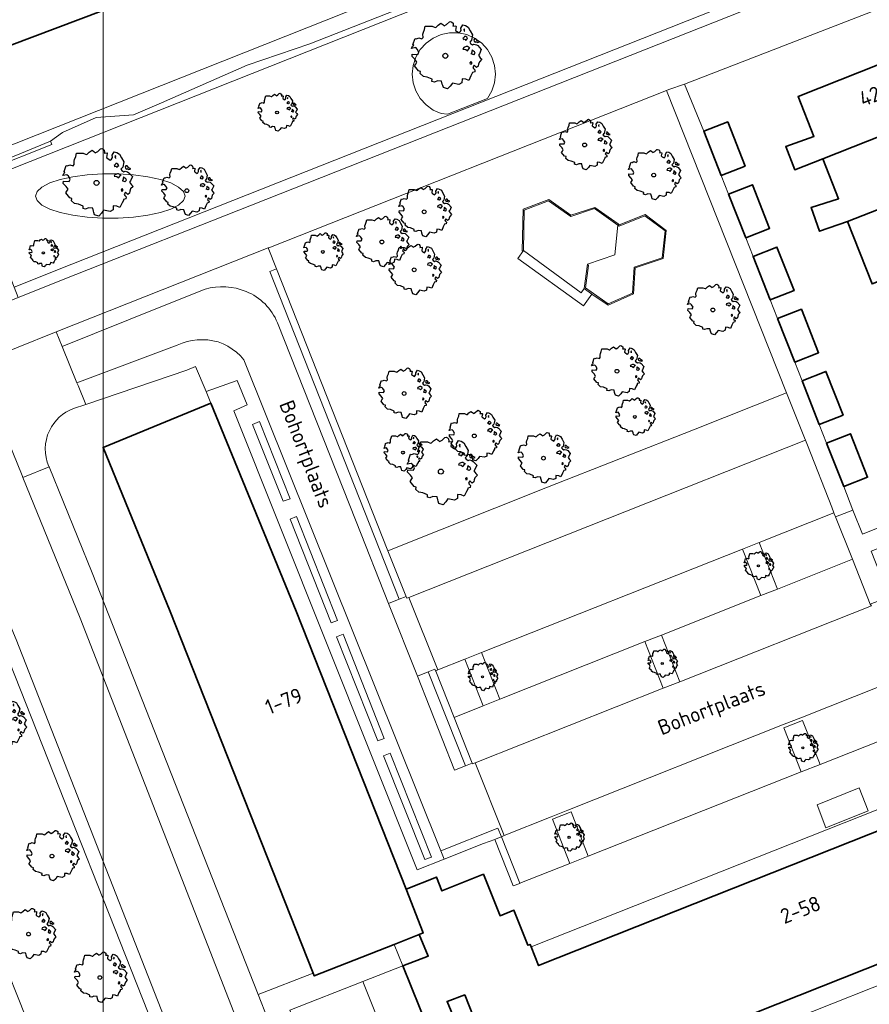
# Model space of a CAD drawing. Header units: metres. Extents: x 152391 to 157968, y 462336 to 467280.
# Tile 198 of 256: x 154681 to 154757, y 464713 to 464801. Entities that reach past the tile are written whole.
import ezdxf
from ezdxf.enums import TextEntityAlignment as Align

# ---------------------------------------------------------------- set-up
doc = ezdxf.new("R2010")
doc.units = ezdxf.units.M
doc.header["$LTSCALE"] = 0.75
doc.layers.get('0').update_dxf_attribs({"lineweight": 25})
for name, color, linetype, lineweight in [('B-GV-GR-BOOM-S', 252, 'Continuous', 25), ('B-WE-GK-BESCHOEIING-G', 251, 'GK-BESCHOEIING', 35), ('B-WE-GR-BEPLANTING_CULTUUR_BODEMBEDEKKER-GV', 251, 'Continuous', 18), ('B-WE-GR-GROENVOORZIENING-GV', 251, 'Continuous', 18), ('B-WE-GR-HAAG-GV', 251, 'Continuous', 13), ('B-WE-IE-TERREINAFSCHEIDING_KUNSTMATIG_MUUR-GV', 251, 'Continuous', 18), ('B-WE-OG-BEBOUWING-GV', 6, 'Continuous', 35), ('B-WE-OG-BEBOUWING-T18', 1, 'Continuous', 18), ('B-WE-OG-TERREIN_CULTUURSCHEIDING-GV', 251, 'Continuous', 18), ('B-WE-OG-TERREIN_ONBEGROEID-GV', 251, 'Continuous', 18), ('B-WE-OG-TOPOGRAFIE-T18', 1, 'Continuous', 18), ('B-WE-OG-WATER_SLOOT-GV', 251, 'Continuous', 18), ('B-WE-VH-VERHARDING_ASFALT-GV', 251, 'Continuous', 18), ('B-WE-VH-VERHARDING_BETON-GV', 251, 'Continuous', 18), ('B-WE-VH-VERHARDING_BETONSTRAATSTEEN-GV', 251, 'Continuous', 18), ('B-WE-VH-VERHARDING_TEGEL-GV', 251, 'Continuous', 18)]:
    doc.layers.add(name, color=color, linetype=linetype, lineweight=lineweight)
doc.layers.add('X-XX-AL-TEKENBLAD_HULPLIJN-G', color=7, linetype='Continuous', lineweight=18, plot=False)
doc.styles.add('NLCS-ISO-M750-T18', font='NLCS-ISO.ttf', dxfattribs={"height": 1.35})
doc.linetypes.add('GK-BESCHOEIING', pattern='A,30,-5,[1,NLCS.SHX,S=1,R=0,X=0,Y=0],-5', length=40)

# ---------------------------------------------------------------- blocks, each defined once
blk = doc.blocks.new('SGR-BOOM_21_30')
at = {"linetype": 'Continuous'}
for p, q in [((-1.458, 0.858), (-1.342, 0.908)), ((-1.342, 0.908), (-1.179, 0.858)), ((-1.179, 0.858), (-1.121, 0.924)), ((-1.133, 1.088), (-1.109, 1.187)), ((-1.121, 0.924), (-1.133, 1.088)), ((-1.109, 1.187), (-1.051, 1.335)), ((-1.051, 1.335), (-1.016, 1.499)), ((-1.016, 1.499), (-0.668, 1.499)), ((-0.668, 1.499), (-0.516, 1.433)), ((-0.516, 1.433), (-0.47, 1.45)), ((-0.47, 1.45), (-0.365, 1.548)), ((-0.365, 1.548), (-0.226, 1.647)), ((-0.226, 1.647), (-0.133, 1.581)), ((-0.133, 1.581), (-0.063, 1.515)), ((-0.063, 1.515), (0.065, 1.581)), ((0.065, 1.581), (0.205, 1.712)), ((0.205, 1.712), (0.263, 1.729)), ((0.263, 1.729), (0.333, 1.696)), ((0.333, 1.696), (0.391, 1.647)), ((0.402, 1.532), (0.379, 1.499)), ((0.379, 1.499), (0.53, 1.515)), ((0.391, 1.647), (0.402, 1.532)), ((0.542, 1.483), (0.507, 1.285)), ((0.507, 1.285), (0.565, 1.236)), ((0.53, 1.515), (0.542, 1.483)), ((0.565, 1.236), (0.693, 1.154)), ((0.693, 1.154), (0.751, 1.203)), ((0.751, 1.203), (0.798, 1.285)), ((0.786, 1.4), (0.891, 1.565)), ((0.798, 1.285), (0.786, 1.4)), ((0.891, 1.565), (1.019, 1.532)), ((0.937, 0.908), (0.891, 0.875)), ((0.972, 1.368), (0.926, 1.335)), ((0.926, 1.335), (0.949, 1.253)), ((0.972, 0.973), (0.937, 0.908)), ((0.949, 1.253), (0.961, 1.236)), ((0.961, 1.269), (0.972, 1.368)), ((1.03, 0.973), (0.972, 0.973)), ((1.019, 1.532), (1.158, 1.45)), ((1.077, 0.94), (1.03, 0.973)), ((1.124, 0.875), (1.077, 0.94)), ((1.158, 1.45), (1.251, 1.269)), ((1.251, 1.269), (1.379, 1.055)), ((1.379, 1.055), (1.321, 0.793)), ((-1.703, 0.365), (-1.656, 0.48)), ((-1.493, 0.415), (-1.703, 0.365)), ((-1.679, -0.029), (-1.668, 0.086)), ((-1.668, 0.086), (-1.389, 0.07)), ((-1.656, 0.48), (-1.598, 0.53)), ((-1.633, 0.579), (-1.528, 0.875)), ((-1.598, 0.53), (-1.633, 0.579)), ((-1.528, 0.875), (-1.458, 0.858)), ((-1.423, 0.333), (-1.493, 0.415)), ((-1.33, 0.185), (-1.423, 0.333)), ((-1.389, 0.07), (-1.33, 0.185)), ((0.891, 0.875), (0.926, 0.825)), ((0.926, 0.415), (0.891, 0.333)), ((0.891, 0.333), (1.03, 0.316)), ((0.926, 0.825), (0.984, 0.842)), ((1.054, 0.464), (0.926, 0.415)), ((0.984, 0.842), (1.03, 0.776)), ((1.03, 0.776), (1.077, 0.842)), ((1.03, 0.316), (1.112, 0.251)), ((1.112, 0.464), (1.054, 0.464)), ((1.077, 0.842), (1.124, 0.875)), ((1.217, 0.398), (1.112, 0.464)), ((1.112, 0.251), (1.205, 0.365)), ((1.205, 0.365), (1.24, 0.415)), ((1.321, 0.793), (1.228, 0.694)), ((1.228, 0.694), (1.275, 0.628)), ((1.275, 0.628), (1.379, 0.563)), ((1.344, 0.185), (1.31, 0.103)), ((1.434, 0.049), (1.31, 0.103)), ((1.356, 0.3), (1.344, 0.234)), ((1.344, 0.234), (1.344, 0.185)), ((1.426, 0.234), (1.356, 0.3)), ((1.379, 0.563), (1.438, 0.595)), ((1.472, 0.201), (1.426, 0.234)), ((1.434, 0.049), (1.507, 0.136)), ((1.472, 0.858), (1.438, 0.809)), ((1.438, 0.809), (1.461, 0.743)), ((1.438, 0.595), (1.565, 0.563)), ((1.461, 0.743), (1.531, 0.694)), ((1.542, 0.858), (1.472, 0.858)), ((1.507, 0.136), (1.472, 0.201)), ((1.531, 0.727), (1.635, 0.678)), ((1.531, 0.694), (1.542, 0.727)), ((1.624, 0.76), (1.542, 0.858)), ((1.565, 0.563), (1.635, 0.513)), ((1.728, 0.71), (1.624, 0.76)), ((1.635, 0.678), (1.728, 0.71)), ((1.635, 0.513), (1.81, 0.316)), ((1.717, 0.103), (1.67, 0.037)), ((1.67, 0.037), (1.763, -0.094)), ((1.81, 0.316), (1.717, 0.103)), ((-1.54, -0.177), (-1.679, -0.029)), ((-1.551, -0.505), (-1.493, -0.423)), ((-1.354, -0.752), (-1.551, -0.505)), ((-1.435, -0.324), (-1.54, -0.177)), ((-1.493, -0.423), (-1.435, -0.324)), ((-1.249, -0.784), (-1.354, -0.752)), ((-1.272, -0.899), (-1.249, -0.784)), ((1.286, -0.292), (1.24, -0.357)), ((1.24, -0.357), (1.251, -0.423)), ((1.263, -0.423), (1.333, -0.407)), ((1.333, -0.341), (1.286, -0.292)), ((1.356, -0.883), (1.286, -1.014)), ((1.333, -0.407), (1.333, -0.341)), ((1.368, -0.834), (1.356, -0.883)), ((1.484, -0.801), (1.368, -0.834)), ((1.461, -0.472), (1.391, -0.587)), ((1.391, -0.587), (1.426, -0.637)), ((1.426, -0.637), (1.496, -0.702)), ((1.577, -0.587), (1.461, -0.472)), ((1.496, -0.702), (1.484, -0.801)), ((1.658, -0.522), (1.577, -0.587)), ((1.682, -0.423), (1.658, -0.522)), ((1.717, -0.308), (1.682, -0.423)), ((1.845, -0.177), (1.717, -0.308)), ((1.763, -0.094), (1.845, -0.177)), ((-1.109, -1.047), (-1.272, -0.899)), ((-0.912, -1.08), (-1.109, -1.047)), ((-0.668, -1.179), (-0.912, -1.08)), ((-0.679, -1.294), (-0.668, -1.179)), ((-0.551, -1.326), (-0.679, -1.294)), ((-0.4, -1.261), (-0.551, -1.326)), ((-0.191, -1.277), (-0.4, -1.261)), ((-0.156, -1.425), (-0.191, -1.277)), ((-0.133, -1.491), (-0.156, -1.425)), ((-0.098, -1.606), (-0.133, -1.491)), ((0.112, -1.671), (-0.098, -1.606)), ((0.251, -1.524), (0.112, -1.671)), ((0.356, -1.376), (0.251, -1.524)), ((0.682, -1.441), (0.356, -1.376)), ((0.833, -1.359), (0.682, -1.441)), ((0.844, -1.162), (0.833, -1.359)), ((1.03, -1.179), (0.844, -1.162)), ((1.182, -1.244), (1.03, -1.179)), ((1.286, -1.014), (1.182, -1.244))]:
    blk.add_line(p, q, dxfattribs=at)
blk.add_circle((0, 0), 0.126, dxfattribs=at)
blk = doc.blocks.new('SGR-BOOM_31_50')
at = {"linetype": 'Continuous'}
for p, q in [((-1.479, 1.582), (-1.402, 1.78)), ((-1.402, 1.78), (-1.355, 1.999)), ((-1.355, 1.999), (-0.89, 1.999)), ((-0.89, 1.999), (-0.688, 1.911)), ((-0.688, 1.911), (-0.626, 1.933)), ((-0.626, 1.933), (-0.487, 2.064)), ((-0.487, 2.064), (-0.301, 2.196)), ((-0.301, 2.196), (-0.177, 2.108)), ((-0.177, 2.108), (-0.084, 2.02)), ((-0.084, 2.02), (0.087, 2.108)), ((0.087, 2.108), (0.273, 2.283)), ((0.273, 2.283), (0.351, 2.305)), ((0.351, 2.305), (0.444, 2.261)), ((0.444, 2.261), (0.521, 2.196)), ((0.537, 2.042), (0.506, 1.999)), ((0.506, 1.999), (0.707, 2.02)), ((0.521, 2.196), (0.537, 2.042)), ((0.723, 1.977), (0.676, 1.714)), ((0.707, 2.02), (0.723, 1.977)), ((1.048, 1.867), (1.188, 2.086)), ((1.064, 1.714), (1.048, 1.867)), ((1.188, 2.086), (1.358, 2.042)), ((1.296, 1.823), (1.234, 1.78)), ((1.234, 1.78), (1.265, 1.67)), ((1.281, 1.692), (1.296, 1.823)), ((1.358, 2.042), (1.545, 1.933)), ((1.545, 1.933), (1.669, 1.692)), ((-2.177, 0.772), (-2.038, 1.166)), ((-2.038, 1.166), (-1.944, 1.144)), ((-1.944, 1.144), (-1.789, 1.21)), ((-1.789, 1.21), (-1.572, 1.144)), ((-1.572, 1.144), (-1.495, 1.232)), ((-1.51, 1.451), (-1.479, 1.582)), ((-1.495, 1.232), (-1.51, 1.451)), ((0.676, 1.714), (0.754, 1.648)), ((0.754, 1.648), (0.924, 1.539)), ((0.924, 1.539), (1.002, 1.604)), ((1.002, 1.604), (1.064, 1.714)), ((1.25, 1.21), (1.188, 1.166)), ((1.188, 1.166), (1.234, 1.101)), ((1.234, 1.101), (1.312, 1.122)), ((1.296, 1.298), (1.25, 1.21)), ((1.265, 1.67), (1.281, 1.648)), ((1.374, 1.298), (1.296, 1.298)), ((1.312, 1.122), (1.374, 1.035)), ((1.436, 1.254), (1.374, 1.298)), ((1.374, 1.035), (1.436, 1.122)), ((1.498, 1.166), (1.436, 1.254)), ((1.436, 1.122), (1.498, 1.166)), ((1.762, 1.057), (1.638, 0.925)), ((1.638, 0.925), (1.7, 0.838)), ((1.669, 1.692), (1.839, 1.407)), ((1.839, 1.407), (1.762, 1.057)), ((1.963, 1.144), (1.917, 1.079)), ((1.917, 1.079), (1.948, 0.991)), ((1.948, 0.991), (2.041, 0.925)), ((2.056, 1.144), (1.963, 1.144)), ((2.041, 0.969), (2.18, 0.903)), ((2.041, 0.925), (2.056, 0.969)), ((2.165, 1.013), (2.056, 1.144)), ((2.304, 0.947), (2.165, 1.013)), ((2.18, 0.903), (2.304, 0.947)), ((-2.27, 0.487), (-2.208, 0.641)), ((-1.991, 0.553), (-2.27, 0.487)), ((-2.239, -0.038), (-2.224, 0.115)), ((-2.224, 0.115), (-1.851, 0.093)), ((-2.208, 0.641), (-2.131, 0.706)), ((-2.131, 0.706), (-2.177, 0.772)), ((-1.898, 0.444), (-1.991, 0.553)), ((-1.774, 0.246), (-1.898, 0.444)), ((-1.851, 0.093), (-1.774, 0.246)), ((1.234, 0.553), (1.188, 0.444)), ((1.188, 0.444), (1.374, 0.422)), ((1.405, 0.619), (1.234, 0.553)), ((1.374, 0.422), (1.483, 0.334)), ((1.483, 0.619), (1.405, 0.619)), ((1.622, 0.531), (1.483, 0.619)), ((1.483, 0.334), (1.607, 0.487)), ((1.607, 0.487), (1.653, 0.553)), ((1.7, 0.838), (1.839, 0.75)), ((1.793, 0.246), (1.746, 0.137)), ((1.911, 0.065), (1.746, 0.137)), ((1.808, 0.4), (1.793, 0.312)), ((1.793, 0.312), (1.793, 0.246)), ((1.901, 0.312), (1.808, 0.4)), ((1.839, 0.75), (1.917, 0.794)), ((1.963, 0.268), (1.901, 0.312)), ((1.911, 0.065), (2.01, 0.181)), ((1.917, 0.794), (2.087, 0.75)), ((2.01, 0.181), (1.963, 0.268)), ((2.087, 0.75), (2.18, 0.684)), ((2.18, 0.684), (2.413, 0.422)), ((2.289, 0.137), (2.227, 0.049)), ((2.227, 0.049), (2.351, -0.126)), ((2.413, 0.422), (2.289, 0.137)), ((-2.053, -0.235), (-2.239, -0.038)), ((-2.069, -0.673), (-1.991, -0.564)), ((-1.805, -1.002), (-2.069, -0.673)), ((-1.913, -0.433), (-2.053, -0.235)), ((-1.991, -0.564), (-1.913, -0.433)), ((1.715, -0.389), (1.653, -0.476)), ((1.653, -0.476), (1.669, -0.564)), ((1.684, -0.564), (1.777, -0.542)), ((1.777, -0.454), (1.715, -0.389)), ((1.777, -0.542), (1.777, -0.454)), ((1.948, -0.63), (1.855, -0.783)), ((1.855, -0.783), (1.901, -0.849)), ((1.901, -0.849), (1.994, -0.936)), ((2.103, -0.783), (1.948, -0.63)), ((2.211, -0.695), (2.103, -0.783)), ((2.242, -0.564), (2.211, -0.695)), ((2.289, -0.411), (2.242, -0.564)), ((2.459, -0.235), (2.289, -0.411)), ((2.351, -0.126), (2.459, -0.235)), ((-1.665, -1.046), (-1.805, -1.002)), ((-1.696, -1.199), (-1.665, -1.046)), ((-1.479, -1.396), (-1.696, -1.199)), ((-1.216, -1.44), (-1.479, -1.396)), ((-0.89, -1.571), (-1.216, -1.44)), ((-0.906, -1.725), (-0.89, -1.571)), ((-0.735, -1.769), (-0.906, -1.725)), ((-0.533, -1.681), (-0.735, -1.769)), ((-0.254, -1.703), (-0.533, -1.681)), ((-0.208, -1.9), (-0.254, -1.703)), ((1.126, -1.55), (1.11, -1.812)), ((1.374, -1.571), (1.126, -1.55)), ((1.576, -1.659), (1.374, -1.571)), ((1.715, -1.352), (1.576, -1.659)), ((1.808, -1.177), (1.715, -1.352)), ((1.824, -1.112), (1.808, -1.177)), ((1.979, -1.068), (1.824, -1.112)), ((1.994, -0.936), (1.979, -1.068)), ((-0.177, -1.988), (-0.208, -1.9)), ((-0.13, -2.141), (-0.177, -1.988)), ((0.149, -2.229), (-0.13, -2.141)), ((0.335, -2.031), (0.149, -2.229)), ((0.475, -1.834), (0.335, -2.031)), ((0.909, -1.922), (0.475, -1.834)), ((1.11, -1.812), (0.909, -1.922))]:
    blk.add_line(p, q, dxfattribs=at)
blk.add_circle((0, 0), 0.169, dxfattribs=at)
blk = doc.blocks.new('SGR-BOOM_50_100')
at = {"linetype": 'Continuous'}
for p, q in [((-1.869, 2.373), (-1.807, 2.665)), ((-1.807, 2.665), (-1.187, 2.665)), ((-1.187, 2.665), (-0.918, 2.548)), ((-0.835, 2.577), (-0.649, 2.752)), ((-0.649, 2.752), (-0.401, 2.928)), ((-0.401, 2.928), (-0.236, 2.811)), ((-0.236, 2.811), (-0.112, 2.694)), ((-0.112, 2.694), (0.116, 2.811)), ((0.116, 2.811), (0.364, 3.044)), ((0.364, 3.044), (0.467, 3.074)), ((0.467, 3.074), (0.591, 3.015)), ((0.591, 3.015), (0.695, 2.928)), ((0.715, 2.723), (0.674, 2.665)), ((0.674, 2.665), (0.943, 2.694)), ((0.695, 2.928), (0.715, 2.723)), ((0.943, 2.694), (0.964, 2.636)), ((1.398, 2.49), (1.584, 2.782)), ((1.584, 2.782), (1.811, 2.723)), ((1.811, 2.723), (2.059, 2.577)), ((-2.014, 1.935), (-1.972, 2.11)), ((-1.993, 1.643), (-2.014, 1.935)), ((-1.972, 2.11), (-1.869, 2.373)), ((-0.918, 2.548), (-0.835, 2.577)), ((0.964, 2.636), (0.902, 2.285)), ((0.902, 2.285), (1.005, 2.198)), ((1.005, 2.198), (1.232, 2.052)), ((1.232, 2.052), (1.336, 2.139)), ((1.336, 2.139), (1.418, 2.285)), ((1.418, 2.285), (1.398, 2.49)), ((1.729, 2.431), (1.646, 2.373)), ((1.646, 2.373), (1.687, 2.227)), ((1.687, 2.227), (1.708, 2.198)), ((1.708, 2.256), (1.729, 2.431)), ((2.059, 2.577), (2.225, 2.256)), ((2.225, 2.256), (2.452, 1.876)), ((2.452, 1.876), (2.349, 1.409)), ((-2.944, 0.854), (-2.841, 0.942)), ((-2.903, 1.029), (-2.717, 1.555)), ((-2.841, 0.942), (-2.903, 1.029)), ((-2.717, 1.555), (-2.593, 1.526)), ((-2.593, 1.526), (-2.386, 1.613)), ((-2.386, 1.613), (-2.096, 1.526)), ((-2.096, 1.526), (-1.993, 1.643)), ((1.667, 1.613), (1.584, 1.555)), ((1.584, 1.555), (1.646, 1.467)), ((1.646, 1.467), (1.749, 1.497)), ((1.729, 1.73), (1.667, 1.613)), ((1.832, 1.73), (1.729, 1.73)), ((1.749, 1.497), (1.832, 1.38)), ((1.915, 1.672), (1.832, 1.73)), ((1.832, 1.38), (1.915, 1.497)), ((1.997, 1.555), (1.915, 1.672)), ((1.915, 1.497), (1.997, 1.555)), ((2.349, 1.409), (2.183, 1.234)), ((2.183, 1.234), (2.266, 1.117)), ((2.266, 1.117), (2.452, 1)), ((2.452, 1), (2.556, 1.059)), ((2.618, 1.526), (2.556, 1.438)), ((2.556, 1.438), (2.597, 1.321)), ((2.556, 1.059), (2.783, 1)), ((2.597, 1.321), (2.721, 1.234)), ((2.742, 1.526), (2.618, 1.526)), ((2.721, 1.292), (2.907, 1.205)), ((2.721, 1.234), (2.742, 1.292)), ((2.886, 1.351), (2.742, 1.526)), ((2.783, 1), (2.907, 0.913)), ((3.072, 1.263), (2.886, 1.351)), ((2.907, 1.205), (3.072, 1.263)), ((2.907, 0.913), (3.217, 0.562)), ((-3.027, 0.65), (-2.944, 0.854)), ((-2.655, 0.737), (-3.027, 0.65)), ((-2.985, -0.051), (-2.965, 0.153)), ((-2.965, 0.153), (-2.469, 0.124)), ((-2.531, 0.591), (-2.655, 0.737)), ((-2.365, 0.329), (-2.531, 0.591)), ((-2.469, 0.124), (-2.365, 0.329)), ((1.646, 0.737), (1.584, 0.591)), ((1.584, 0.591), (1.832, 0.562)), ((1.873, 0.825), (1.646, 0.737)), ((1.832, 0.562), (1.977, 0.445)), ((1.977, 0.825), (1.873, 0.825)), ((2.163, 0.708), (1.977, 0.825)), ((1.977, 0.445), (2.142, 0.65)), ((2.142, 0.65), (2.204, 0.737)), ((2.39, 0.329), (2.328, 0.183)), ((2.549, 0.087), (2.328, 0.183)), ((2.411, 0.533), (2.39, 0.416)), ((2.39, 0.416), (2.39, 0.329)), ((2.535, 0.416), (2.411, 0.533)), ((2.618, 0.358), (2.535, 0.416)), ((2.549, 0.087), (2.68, 0.241)), ((2.68, 0.241), (2.618, 0.358)), ((3.052, 0.183), (2.969, 0.066)), ((2.969, 0.066), (3.135, -0.168)), ((3.217, 0.562), (3.052, 0.183)), ((-2.737, -0.314), (-2.985, -0.051)), ((-2.758, -0.898), (-2.655, -0.752)), ((-2.551, -0.577), (-2.737, -0.314)), ((-2.655, -0.752), (-2.551, -0.577)), ((2.287, -0.518), (2.204, -0.635)), ((2.204, -0.635), (2.225, -0.752)), ((2.245, -0.752), (2.37, -0.723)), ((2.37, -0.606), (2.287, -0.518)), ((2.37, -0.723), (2.37, -0.606)), ((2.597, -0.84), (2.473, -1.044)), ((2.804, -1.044), (2.597, -0.84)), ((2.99, -0.752), (2.948, -0.927)), ((3.052, -0.548), (2.99, -0.752)), ((3.279, -0.314), (3.052, -0.548)), ((3.135, -0.168), (3.279, -0.314)), ((-2.407, -1.336), (-2.758, -0.898)), ((-2.22, -1.394), (-2.407, -1.336)), ((-2.262, -1.599), (-2.22, -1.394)), ((-1.972, -1.862), (-2.262, -1.599)), ((2.411, -1.57), (2.287, -1.803)), ((2.432, -1.482), (2.411, -1.57)), ((2.638, -1.424), (2.432, -1.482)), ((2.473, -1.044), (2.535, -1.132)), ((2.535, -1.132), (2.659, -1.248)), ((2.659, -1.248), (2.638, -1.424)), ((2.948, -0.927), (2.804, -1.044)), ((-1.621, -1.92), (-1.972, -1.862)), ((-1.187, -2.095), (-1.621, -1.92)), ((-1.207, -2.3), (-1.187, -2.095)), ((-0.98, -2.358), (-1.207, -2.3)), ((-0.711, -2.241), (-0.98, -2.358)), ((-0.339, -2.271), (-0.711, -2.241)), ((-0.277, -2.533), (-0.339, -2.271)), ((-0.236, -2.65), (-0.277, -2.533)), ((-0.174, -2.855), (-0.236, -2.65)), ((0.633, -2.446), (0.447, -2.709)), ((1.212, -2.563), (0.633, -2.446)), ((1.48, -2.417), (1.212, -2.563)), ((1.501, -2.066), (1.48, -2.417)), ((1.832, -2.095), (1.501, -2.066)), ((2.101, -2.212), (1.832, -2.095)), ((2.287, -1.803), (2.101, -2.212)), ((0.199, -2.971), (-0.174, -2.855)), ((0.447, -2.709), (0.199, -2.971))]:
    blk.add_line(p, q, dxfattribs=at)
blk.add_circle((0, 0), 0.225, dxfattribs=at)
blk = doc.blocks.new('SGR-BOOM_0_20')
at = {"linetype": 'Continuous'}
for p, q in [((-0.85, 0.816), (-0.832, 0.89)), ((-0.832, 0.89), (-0.788, 1.001)), ((-0.788, 1.001), (-0.762, 1.124)), ((-0.762, 1.124), (-0.501, 1.124)), ((-0.501, 1.124), (-0.387, 1.075)), ((-0.387, 1.075), (-0.352, 1.087)), ((-0.352, 1.087), (-0.274, 1.161)), ((-0.274, 1.161), (-0.169, 1.235)), ((-0.169, 1.235), (-0.099, 1.186)), ((-0.099, 1.186), (-0.047, 1.137)), ((-0.047, 1.137), (0.049, 1.186)), ((0.049, 1.186), (0.154, 1.284)), ((0.154, 1.284), (0.197, 1.297)), ((0.197, 1.297), (0.25, 1.272)), ((0.25, 1.272), (0.293, 1.235)), ((0.302, 1.149), (0.284, 1.124)), ((0.284, 1.124), (0.398, 1.137)), ((0.293, 1.235), (0.302, 1.149)), ((0.407, 1.112), (0.38, 0.964)), ((0.38, 0.964), (0.424, 0.927)), ((0.398, 1.137), (0.407, 1.112)), ((0.424, 0.927), (0.52, 0.865)), ((0.52, 0.865), (0.564, 0.902)), ((0.564, 0.902), (0.598, 0.964)), ((0.59, 1.05), (0.668, 1.173)), ((0.598, 0.964), (0.59, 1.05)), ((0.668, 1.173), (0.764, 1.149)), ((0.729, 1.026), (0.694, 1.001)), ((0.694, 1.001), (0.712, 0.939)), ((0.712, 0.939), (0.721, 0.927)), ((0.721, 0.952), (0.729, 1.026)), ((0.764, 1.149), (0.869, 1.087)), ((0.869, 1.087), (0.939, 0.952)), ((0.939, 0.952), (1.035, 0.792)), ((-1.277, 0.274), (-1.242, 0.36)), ((-1.12, 0.311), (-1.277, 0.274)), ((-1.259, -0.022), (-1.251, 0.065)), ((-1.251, 0.065), (-1.041, 0.052)), ((-1.242, 0.36), (-1.198, 0.397)), ((-1.225, 0.434), (-1.146, 0.656)), ((-1.198, 0.397), (-1.225, 0.434)), ((-1.146, 0.656), (-1.094, 0.644)), ((-1.068, 0.249), (-1.12, 0.311)), ((-1.094, 0.644), (-1.007, 0.681)), ((-0.998, 0.139), (-1.068, 0.249)), ((-1.041, 0.052), (-0.998, 0.139)), ((-1.007, 0.681), (-0.884, 0.644)), ((-0.884, 0.644), (-0.841, 0.693)), ((-0.841, 0.693), (-0.85, 0.816)), ((0.703, 0.681), (0.668, 0.656)), ((0.668, 0.656), (0.694, 0.619)), ((0.694, 0.311), (0.668, 0.249)), ((0.668, 0.249), (0.773, 0.237)), ((0.694, 0.619), (0.738, 0.631)), ((0.79, 0.348), (0.694, 0.311)), ((0.729, 0.73), (0.703, 0.681)), ((0.773, 0.73), (0.729, 0.73)), ((0.738, 0.631), (0.773, 0.582)), ((0.808, 0.705), (0.773, 0.73)), ((0.773, 0.582), (0.808, 0.631)), ((0.773, 0.237), (0.834, 0.188)), ((0.834, 0.348), (0.79, 0.348)), ((0.843, 0.656), (0.808, 0.705)), ((0.808, 0.631), (0.843, 0.656)), ((0.912, 0.299), (0.834, 0.348)), ((0.834, 0.188), (0.904, 0.274)), ((0.904, 0.274), (0.93, 0.311)), ((0.991, 0.594), (0.921, 0.521)), ((0.921, 0.521), (0.956, 0.471)), ((0.956, 0.471), (1.035, 0.422)), ((1.008, 0.139), (0.982, 0.077)), ((1.075, 0.037), (0.982, 0.077)), ((1.035, 0.792), (0.991, 0.594)), ((1.017, 0.225), (1.008, 0.176)), ((1.008, 0.176), (1.008, 0.139)), ((1.069, 0.176), (1.017, 0.225)), ((1.035, 0.422), (1.078, 0.447)), ((1.104, 0.151), (1.069, 0.176)), ((1.075, 0.037), (1.13, 0.102)), ((1.104, 0.644), (1.078, 0.607)), ((1.078, 0.607), (1.096, 0.557)), ((1.078, 0.447), (1.174, 0.422)), ((1.096, 0.557), (1.148, 0.521)), ((1.157, 0.644), (1.104, 0.644)), ((1.13, 0.102), (1.104, 0.151)), ((1.148, 0.545), (1.226, 0.508)), ((1.148, 0.521), (1.157, 0.545)), ((1.218, 0.57), (1.157, 0.644)), ((1.174, 0.422), (1.226, 0.385)), ((1.296, 0.533), (1.218, 0.57)), ((1.226, 0.508), (1.296, 0.533)), ((1.226, 0.385), (1.357, 0.237)), ((1.287, 0.077), (1.253, 0.028)), ((1.253, 0.028), (1.322, -0.071)), ((1.357, 0.237), (1.287, 0.077)), ((-1.155, -0.132), (-1.259, -0.022)), ((-1.164, -0.379), (-1.12, -0.317)), ((-1.015, -0.564), (-1.164, -0.379)), ((-1.076, -0.243), (-1.155, -0.132)), ((-1.12, -0.317), (-1.076, -0.243)), ((-0.937, -0.588), (-1.015, -0.564)), ((-0.954, -0.675), (-0.937, -0.588)), ((-0.832, -0.785), (-0.954, -0.675)), ((-0.684, -0.81), (-0.832, -0.785)), ((-0.501, -0.884), (-0.684, -0.81)), ((0.633, -0.872), (0.625, -1.019)), ((0.773, -0.884), (0.633, -0.872)), ((0.965, -0.761), (0.886, -0.933)), ((0.965, -0.219), (0.93, -0.268)), ((0.93, -0.268), (0.939, -0.317)), ((0.947, -0.317), (1, -0.305)), ((1, -0.256), (0.965, -0.219)), ((1.017, -0.662), (0.965, -0.761)), ((1, -0.305), (1, -0.256)), ((1.026, -0.625), (1.017, -0.662)), ((1.113, -0.601), (1.026, -0.625)), ((1.096, -0.354), (1.043, -0.44)), ((1.043, -0.44), (1.069, -0.477)), ((1.069, -0.477), (1.122, -0.527)), ((1.183, -0.44), (1.096, -0.354)), ((1.122, -0.527), (1.113, -0.601)), ((1.244, -0.391), (1.183, -0.44)), ((1.261, -0.317), (1.244, -0.391)), ((1.287, -0.231), (1.261, -0.317)), ((1.383, -0.132), (1.287, -0.231)), ((1.322, -0.071), (1.383, -0.132)), ((-0.509, -0.97), (-0.501, -0.884)), ((-0.413, -0.995), (-0.509, -0.97)), ((-0.3, -0.946), (-0.413, -0.995)), ((-0.143, -0.958), (-0.3, -0.946)), ((-0.117, -1.069), (-0.143, -0.958)), ((-0.099, -1.118), (-0.117, -1.069)), ((-0.073, -1.204), (-0.099, -1.118)), ((0.084, -1.254), (-0.073, -1.204)), ((0.188, -1.143), (0.084, -1.254)), ((0.267, -1.032), (0.188, -1.143)), ((0.511, -1.081), (0.267, -1.032)), ((0.625, -1.019), (0.511, -1.081)), ((0.886, -0.933), (0.773, -0.884))]:
    blk.add_line(p, q, dxfattribs=at)
blk.add_circle((0, 0), 0.0948, dxfattribs=at)

msp = doc.modelspace()

# ---------------------------------------------------------------- linework, layer by layer
at = {"layer": 'B-WE-GK-BESCHOEIING-G'}
msp.add_lwpolyline([(154679.732, 464799.189), (154679.965, 464798.589), (154692.592, 464803.386), (154705.449, 464808.37), (154720.95, 464814.51), (154738.231, 464821.613), (154752.758, 464827.318), (154766.941, 464832.959), (154779.048, 464837.929), (154792.408, 464843.014), (154801.427, 464846.773), (154812.598, 464851.371), (154815.973, 464853.057)], dxfattribs=at)
at = {"layer": 'B-WE-GR-BEPLANTING_CULTUUR_BODEMBEDEKKER-GV'}
for points in [[(154745.764, 464753.452), (154747.418, 464749.267), (154748.906, 464749.857), (154747.252, 464754.042)], [(154738.495, 464745.728), (154737.007, 464745.138), (154738.661, 464740.953), (154740.149, 464741.543)], [(154723.994, 464739.975), (154722.34, 464744.161), (154720.853, 464743.571), (154722.507, 464739.385)], [(154752.726, 464734.116), (154751.162, 464738.076), (154749.484, 464737.406), (154751.035, 464733.446)], [(154731.911, 464725.886), (154730.384, 464729.859), (154728.714, 464729.204), (154730.273, 464725.238)]]:
    msp.add_lwpolyline(points, close=True, dxfattribs=at)
at = {"layer": 'B-WE-GR-GROENVOORZIENING-GV'}
for points in [[(154671.978, 464763.512), (154702.354, 464686.701)], [(154702.354, 464686.701), (154703.412, 464687.105), (154680.584, 464745.343), (154674.85, 464758.98), (154674.12, 464760.86)]]:
    msp.add_lwpolyline(points, dxfattribs=at)
msp.add_lwpolyline([(154753.23, 464728.436), (154757.049, 464729.955), (154756.244, 464732.021), (154752.461, 464730.51)], close=True, dxfattribs=at)
at = {"layer": 'B-WE-GR-HAAG-GV'}
for points in [[(154671.978, 464763.512), (154702.354, 464686.701), (154703.412, 464687.105)], [(154703.412, 464687.105), (154680.584, 464745.343), (154674.85, 464758.98), (154674.12, 464760.86)]]:
    msp.add_lwpolyline(points, dxfattribs=at)
msp.add_lwpolyline([(154753.23, 464728.436), (154757.049, 464729.955), (154756.244, 464732.021), (154752.461, 464730.51)], close=True, dxfattribs=at)
at = {"layer": 'B-WE-IE-TERREINAFSCHEIDING_KUNSTMATIG_MUUR-GV'}
msp.add_lwpolyline([(154732.25, 464776.32), (154733.7, 464775.34), (154735.98, 464776.34), (154736.14, 464778.68), (154738.66, 464779.51), (154738.92, 464782.04), (154737.02, 464783.46), (154734.7, 464782.54), (154734.596, 464782.614), (154732.51, 464784.1), (154730.37, 464783.39), (154728.39, 464784.8), (154726.07, 464783.93), (154725.99, 464780.19), (154726.1, 464780.23), (154726.16, 464783.86), (154728.37, 464784.69), (154730.35, 464783.28), (154732.49, 464783.99), (154734.584, 464782.505), (154734.69, 464782.43), (154737, 464783.35), (154738.82, 464782), (154738.57, 464779.59), (154736.04, 464778.75), (154735.88, 464776.41), (154733.72, 464775.45), (154731.68, 464776.87), (154731.95, 464778.9), (154731.87, 464779), (154731.57, 464776.82)], close=True, dxfattribs=at)
at = {"layer": 'B-WE-OG-BEBOUWING-GV'}
for points in [[(154762.266, 464792.137), (154760.045, 464797.742), (154750.756, 464794.065), (154752.18, 464790.454), (154749.65, 464789.565), (154750.454, 464787.478), (154752.961, 464788.472)], [(154742.298, 464790.927), (154743.858, 464786.962), (154745.999, 464787.804), (154744.438, 464791.77)], [(154764.506, 464786.483), (154762.266, 464792.137), (154752.961, 464788.472), (154754.382, 464784.871), (154751.919, 464784.086), (154752.662, 464781.954), (154755.189, 464782.824)], [(154744.518, 464785.287), (154746.056, 464781.379), (154748.196, 464782.221), (154746.658, 464786.129)], [(154755.189, 464782.824), (154757.395, 464777.23), (154766.72, 464780.897), (154764.506, 464786.483)], [(154748.253, 464775.795), (154750.393, 464776.638), (154748.855, 464780.546), (154746.715, 464779.704)], [(154750.45, 464770.212), (154752.591, 464771.055), (154751.052, 464774.963), (154748.912, 464774.121)], [(154751.11, 464768.537), (154752.648, 464764.629), (154754.788, 464765.471), (154753.25, 464769.38)], [(154707.232, 464715.402), (154707.333, 464715.147), (154714.504, 464717.981), (154716.764, 464718.874), (154717.117, 464719.014), (154715.571, 464722.926), (154705.707, 464747.885), (154698.067, 464766.529), (154688.382, 464762.561), (154694.414, 464747.837)], [(154754.845, 464759.046), (154756.985, 464759.888), (154755.447, 464763.797), (154753.307, 464762.954)]]:
    msp.add_lwpolyline(points, close=True, dxfattribs=at)
for points in [[(154776.638, 464740.156), (154778.224, 464736.206), (154727.468, 464716.072), (154726.801, 464717.743), (154726.706, 464717.981), (154726.511, 464717.903), (154725.259, 464721.042), (154724.005, 464720.542), (154722.518, 464724.266), (154718.794, 464722.78), (154718.301, 464724.015), (154715.571, 464722.926), (154717.117, 464719.014), (154716.764, 464718.874), (154717.569, 464716.934), (154715.28, 464716.056), (154718.276, 464708.628), (154718.471, 464708.374)], [(154720.666, 464709.469), (154719.259, 464712.86), (154720.835, 464713.441), (154724.927, 464703.127), (154725.266, 464703.261), (154782.315, 464725.892), (154779.345, 464733.378), (154778.269, 464736.092), (154780.471, 464736.961), (154778.867, 464740.913)]]:
    msp.add_lwpolyline(points, dxfattribs=at)
at = {"layer": 'B-WE-OG-TERREIN_CULTUURSCHEIDING-GV'}
for points in [[(154701.711, 464784.313), (154816.358, 464829.655), (154859.33, 464846.65), (154863.886, 464848.446), (154863.229, 464850.235), (154862.602, 464851.831), (154861.537, 464851.411), (154862.071, 464850.055), (154861.635, 464848.634), (154858.963, 464847.58), (154685.582, 464779.01), (154680.396, 464776.952), (154680.761, 464776.021), (154685.95, 464778.08)], [(154713.929, 464753.302), (154728.274, 464759.005), (154741.374, 464764.155), (154749.727, 464767.473), (154738.959, 464794.596), (154703.249, 464780.477), (154703.203, 464780.459), (154703.941, 464778.589)], [(154726.1, 464780.23), (154725.99, 464780.19), (154726.07, 464783.93), (154728.39, 464784.8), (154730.37, 464783.39), (154732.51, 464784.1), (154734.596, 464782.614), (154734.7, 464782.54), (154737.02, 464783.46), (154738.92, 464782.04), (154738.66, 464779.51), (154736.14, 464778.68), (154735.98, 464776.34), (154733.7, 464775.34), (154732.25, 464776.32), (154731.51, 464775.26), (154725.61, 464779.53)]]:
    msp.add_lwpolyline(points, close=True, dxfattribs=at)
for points in [[(154683.525, 464760.864), (154683.542, 464760.822), (154687.414, 464751.301), (154702.31, 464713.472), (154707.232, 464715.402), (154694.414, 464747.837), (154688.382, 464762.561), (154698.067, 464766.529), (154697.627, 464767.589), (154696.695, 464769.831), (154695.895, 464769.511), (154686.831, 464766.427), (154685.742, 464766.057)], [(154676.121, 464724.778), (154692.726, 464683.026), (154702.354, 464686.701), (154671.978, 464763.512)], [(154755.426, 464707.701), (154798.241, 464724.712), (154789.736, 464746.075), (154781.535, 464742.927), (154784.621, 464735.468), (154783.896, 464735.181), (154782.134, 464734.483), (154785.104, 464726.998), (154785.833, 464725.16), (154783.963, 464724.418), (154784.472, 464722.838), (154766.743, 464715.762), (154766.08, 464717.516), (154724.145, 464700.88)], [(154718.471, 464708.374), (154718.276, 464708.628), (154715.28, 464716.056), (154711.682, 464714.639), (154715.959, 464703.928), (154721.992, 464706.235), (154724.145, 464700.88), (154766.08, 464717.516), (154783.908, 464724.588), (154783.245, 464726.261), (154782.315, 464725.892), (154725.266, 464703.261)], [(154715.959, 464703.928), (154711.682, 464714.639), (154705.134, 464712.061)], [(154725.266, 464703.261), (154724.927, 464703.127), (154720.835, 464713.441), (154719.259, 464712.86), (154720.666, 464709.469)]]:
    msp.add_lwpolyline(points, dxfattribs=at)
for points in [[(154685.742, 464766.057, 0.197103), (154683.567, 464764.067)], [(154683.567, 464764.067, 0.216671), (154683.525, 464760.864)]]:
    msp.add_lwpolyline(points, format="xyb", dxfattribs=at)
at = {"layer": 'B-WE-OG-TERREIN_ONBEGROEID-GV'}
msp.add_lwpolyline([(154731.57, 464776.82), (154731.87, 464779), (154734.3, 464779.85), (154734.584, 464782.505), (154732.49, 464783.99), (154730.35, 464783.28), (154728.37, 464784.69), (154726.16, 464783.86), (154726.1, 464780.23), (154731.28, 464776.45)], close=True, dxfattribs=at)
at = {"layer": 'B-WE-OG-WATER_SLOOT-GV'}
for points in [[(154679.732, 464799.189), (154674.43, 464797.07), (154676.256, 464792.48), (154676.626, 464791.551), (154676.999, 464790.612), (154677.93, 464790.977), (154678.668, 464789.122), (154859.112, 464860.723), (154855.953, 464868.822), (154855.788, 464868.757), (154815.973, 464853.057), (154812.598, 464851.371), (154801.427, 464846.773), (154792.408, 464843.014), (154779.048, 464837.929), (154766.941, 464832.959), (154752.758, 464827.318), (154738.231, 464821.613), (154720.95, 464814.51), (154705.449, 464808.37), (154692.592, 464803.386), (154679.965, 464798.589)], [(154716.846, 464798.254), (154716.456, 464797.579), (154716.216, 464796.837), (154716.134, 464796.062), (154716.216, 464795.287), (154716.456, 464794.545), (154716.846, 464793.87), (154717.368, 464793.291), (154717.999, 464792.833), (154718.711, 464792.516), (154719.281, 464792.46), (154722.882, 464793.87), (154723.272, 464794.545), (154723.512, 464795.287), (154723.594, 464796.062), (154723.512, 464796.837), (154723.272, 464797.579), (154722.882, 464798.254), (154722.36, 464798.833), (154721.729, 464799.291), (154721.017, 464799.608), (154720.254, 464799.771), (154719.474, 464799.771), (154718.711, 464799.608), (154717.999, 464799.291), (154717.368, 464798.833)], [(154716.216, 464796.837), (154716.456, 464797.579), (154716.846, 464798.254), (154717.368, 464798.833), (154717.999, 464799.291), (154718.711, 464799.608), (154719.474, 464799.771), (154720.254, 464799.771), (154721.017, 464799.608), (154721.729, 464799.291), (154722.36, 464798.833), (154722.882, 464798.254), (154723.272, 464797.579), (154723.512, 464796.837), (154723.594, 464796.062), (154723.512, 464795.287), (154723.272, 464794.545), (154722.882, 464793.87), (154719.281, 464792.46), (154718.711, 464792.516), (154717.999, 464792.833), (154717.368, 464793.291), (154716.846, 464793.87), (154716.456, 464794.545), (154716.216, 464795.287), (154716.134, 464796.062)], [(154684.541, 464786.6), (154683.602, 464786.291), (154682.9, 464785.931), (154682.467, 464785.536), (154682.32, 464785.122), (154682.467, 464784.708), (154682.9, 464784.313), (154683.602, 464783.953), (154684.541, 464783.644), (154685.677, 464783.399), (154686.959, 464783.23), (154688.331, 464783.144), (154689.735, 464783.144), (154691.107, 464783.23), (154692.389, 464783.399), (154693.525, 464783.644), (154694.464, 464783.953), (154695.166, 464784.313), (154695.599, 464784.708), (154695.746, 464785.122), (154695.599, 464785.536), (154695.166, 464785.931), (154694.464, 464786.291), (154693.525, 464786.6), (154692.389, 464786.845), (154691.107, 464787.014), (154689.735, 464787.1), (154688.331, 464787.1), (154686.959, 464787.014), (154685.677, 464786.845)], [(154686.959, 464787.014), (154688.331, 464787.1), (154689.735, 464787.1), (154691.107, 464787.014), (154692.389, 464786.845), (154693.525, 464786.6), (154694.464, 464786.291), (154695.166, 464785.931), (154695.599, 464785.536), (154695.746, 464785.122), (154695.599, 464784.708), (154695.166, 464784.313), (154694.464, 464783.953), (154693.525, 464783.644), (154692.389, 464783.399), (154691.107, 464783.23), (154689.735, 464783.144), (154688.331, 464783.144), (154686.959, 464783.23), (154685.677, 464783.399), (154684.541, 464783.644), (154683.602, 464783.953), (154682.9, 464784.313), (154682.467, 464784.708), (154682.32, 464785.122), (154682.467, 464785.536), (154682.9, 464785.931), (154683.602, 464786.291), (154684.541, 464786.6), (154685.677, 464786.845)]]:
    msp.add_lwpolyline(points, close=True, dxfattribs=at)
for points in [[(154859.112, 464860.723), (154678.668, 464789.122), (154677.93, 464790.977), (154676.999, 464790.612), (154677.441, 464789.502), (154677.815, 464788.562), (154678.13, 464787.77), (154683.666, 464790.03), (154684.736, 464790.806), (154687.754, 464792.164), (154691.114, 464792.408), (154693.63, 464793.469), (154701.316, 464796.855), (154706.94, 464798.788), (154726.078, 464806.307), (154734.257, 464809.56), (154743.708, 464813.586), (154756.756, 464819.032), (154772.869, 464825.426), (154789.144, 464831.758), (154807.561, 464838.763), (154810.572, 464839.311), (154835.066, 464849.03)], [(154731.658, 464807.997), (154676.768, 464786.217), (154680.396, 464776.952), (154685.582, 464779.01), (154858.963, 464847.58), (154861.635, 464848.634), (154862.071, 464850.055), (154861.537, 464851.411), (154858.773, 464858.437)], [(154772.869, 464825.426), (154756.756, 464819.032), (154743.708, 464813.586), (154734.257, 464809.56), (154726.078, 464806.307), (154706.94, 464798.788), (154701.316, 464796.855), (154693.63, 464793.469), (154691.114, 464792.408), (154687.754, 464792.164), (154684.736, 464790.806), (154683.666, 464790.03), (154683.79, 464789.73), (154678.05, 464787.46), (154676.518, 464786.855), (154676.768, 464786.217), (154731.658, 464807.997)]]:
    msp.add_lwpolyline(points, dxfattribs=at)
at = {"layer": 'B-WE-VH-VERHARDING_ASFALT-GV'}
msp.add_lwpolyline([(154692.726, 464683.026), (154676.121, 464724.778), (154667.86, 464745.55), (154665.48, 464751.59)], dxfattribs=at)
at = {"layer": 'B-WE-VH-VERHARDING_BETON-GV'}
for points in [[(154676.256, 464792.48), (154674.43, 464797.07), (154679.732, 464799.189), (154680.01, 464799.3), (154679.961, 464799.424), (154679.92, 464799.53), (154674.15, 464797.21), (154678.05, 464787.46), (154683.79, 464789.73), (154683.666, 464790.03), (154678.13, 464787.77), (154677.815, 464788.562), (154677.441, 464789.502), (154676.999, 464790.612), (154676.626, 464791.551)], [(154734.584, 464782.505), (154734.3, 464779.85), (154731.87, 464779), (154731.95, 464778.9), (154731.68, 464776.87), (154733.72, 464775.45), (154735.88, 464776.41), (154736.04, 464778.75), (154738.57, 464779.59), (154738.82, 464782), (154737, 464783.35), (154734.69, 464782.43)]]:
    msp.add_lwpolyline(points, close=True, dxfattribs=at)
at = {"layer": 'B-WE-VH-VERHARDING_BETONSTRAATSTEEN-GV'}
for points in [[(154697.538, 464776.76), (154693.582, 464775.174), (154684.715, 464771.619), (154686.039, 464768.371), (154695.034, 464771.732)], [(154724.384, 464727.759), (154721.78, 464734.256), (154721.552, 464734.166), (154721.522, 464734.234), (154720.903, 464733.991), (154719.923, 464733.604), (154716.593, 464742.034), (154714.01, 464748.575), (154711.107, 464755.923), (154704.03, 464773.747)], [(154698.708, 464772.027), (154699.15, 464771.853), (154699.575, 464771.639), (154699.979, 464771.387), (154700.357, 464771.1), (154700.709, 464770.779), (154701.029, 464770.428), (154718.686, 464726.385), (154723.821, 464728.412), (154724.125, 464727.642), (154724.384, 464727.759)], [(154738.958, 464613.414), (154714.197, 464676.189), (154714.179, 464676.238), (154710.821, 464684.641), (154707.461, 464693.055), (154707.399, 464693.206), (154703.935, 464702.089), (154702.26, 464706.385), (154701.272, 464708.918), (154686.326, 464747.255), (154681.183, 464759.881), (154681.118, 464760.04), (154681.116, 464760.047), (154677.029, 464770.076), (154672.24, 464768.17)], [(154671.356, 464767.913), (154674.12, 464760.86), (154674.85, 464758.98), (154680.584, 464745.343), (154703.412, 464687.105), (154703.914, 464685.825), (154705.259, 464682.418), (154727.864, 464625.184), (154738.613, 464597.963), (154744.199, 464600.146), (154741.394, 464607.245), (154738.958, 464613.414)]]:
    msp.add_lwpolyline(points, dxfattribs=at)
for points in [[(154701.233, 464776.553, 0.172385), (154697.538, 464776.76)], [(154704.03, 464773.747, 0.203641), (154701.233, 464776.553)], [(154695.034, 464771.732, -0.183719), (154698.708, 464772.027)]]:
    msp.add_lwpolyline(points, format="xyb", dxfattribs=at)
for points in [[(154751.412, 464763.223), (154751.332, 464763.422), (154749.727, 464767.473), (154741.374, 464764.155), (154728.274, 464759.005), (154713.929, 464753.302), (154715.544, 464749.258), (154715.571, 464749.193), (154715.641, 464749.034), (154715.826, 464749.107)], [(154722.34, 464744.161), (154745.764, 464753.452), (154747.252, 464754.042), (154753.968, 464756.707), (154753.773, 464757.201), (154751.595, 464762.765), (154751.412, 464763.223), (154715.826, 464749.107), (154718.43, 464742.61), (154720.853, 464743.571)], [(154738.661, 464740.953), (154721.78, 464734.256), (154724.384, 464727.759), (154728.592, 464729.428), (154730.08, 464730.018), (154749.507, 464737.724), (154750.994, 464738.314), (154770.422, 464746.021), (154771.909, 464746.611), (154786.916, 464752.563), (154786.691, 464753.131), (154784.548, 464758.546), (154784.341, 464759.071), (154784.275, 464759.237), (154775.341, 464755.69), (154767.279, 464752.491), (154763.555, 464751.011), (154758.922, 464749.167), (154757.236, 464748.509), (154757.332, 464748.359), (154740.149, 464741.543)], [(154748.906, 464749.857), (154755.634, 464752.527), (154754.112, 464756.345), (154754.002, 464756.622), (154753.968, 464756.707), (154747.252, 464754.042)], [(154723.994, 464739.975), (154737.007, 464745.138), (154738.495, 464745.728), (154747.418, 464749.267), (154745.764, 464753.452), (154722.34, 464744.161)], [(154724.125, 464727.642), (154725.781, 464723.479), (154730.273, 464725.238), (154728.714, 464729.204), (154730.384, 464729.859), (154731.911, 464725.886), (154751.035, 464733.446), (154749.484, 464737.406), (154751.162, 464738.076), (154752.726, 464734.116), (154771.936, 464741.728), (154770.347, 464745.676), (154772.042, 464746.346), (154773.578, 464742.378), (154788.594, 464748.323), (154786.955, 464752.466), (154786.916, 464752.563), (154771.909, 464746.611), (154770.422, 464746.021), (154750.994, 464738.314), (154749.507, 464737.724), (154730.08, 464730.018), (154728.592, 464729.428), (154724.384, 464727.759)], [(154755.634, 464752.527), (154748.906, 464749.857), (154747.418, 464749.267), (154738.495, 464745.728), (154740.149, 464741.543), (154757.332, 464748.359), (154757.236, 464748.509)], [(154738.661, 464740.953), (154737.007, 464745.138), (154723.994, 464739.975), (154722.507, 464739.385), (154719.885, 464738.346), (154721.46, 464734.39), (154721.522, 464734.234), (154721.552, 464734.166), (154721.78, 464734.256)], [(154719.885, 464738.346), (154722.507, 464739.385), (154720.853, 464743.571), (154718.43, 464742.61), (154718.221, 464742.527), (154718.236, 464742.488)], [(154718.686, 464726.385), (154718.993, 464725.62), (154722.525, 464727.021), (154723.532, 464727.399), (154723.648, 464727.447), (154724.125, 464727.642), (154723.821, 464728.412)]]:
    msp.add_lwpolyline(points, close=True, dxfattribs=at)
at = {"layer": 'B-WE-VH-VERHARDING_TEGEL-GV'}
for points in [[(154672.24, 464768.17), (154677.029, 464770.076), (154684.183, 464772.923), (154684.18, 464772.93), (154703.203, 464780.459), (154703.249, 464780.477), (154738.959, 464794.596), (154739.167, 464794.678), (154740.562, 464795.157), (154766.292, 464805.161), (154770.058, 464806.771), (154791.276, 464815.198), (154793.023, 464815.818), (154816.077, 464824.924), (154817.99, 464825.716), (154819.904, 464826.508), (154865.758, 464844.529)], [(154816.358, 464829.655), (154701.711, 464784.313), (154685.95, 464778.08), (154680.761, 464776.021), (154678.93, 464775.28), (154669.208, 464771.466), (154669.879, 464769.539), (154670.593, 464767.795)], [(154703.203, 464780.459), (154684.18, 464772.93), (154684.183, 464772.923), (154684.709, 464771.633), (154684.715, 464771.619), (154693.582, 464775.174), (154697.538, 464776.76)], [(154704.03, 464773.747), (154711.107, 464755.923), (154714.01, 464748.575), (154714.967, 464748.953), (154703.361, 464778.341), (154703.941, 464778.589), (154703.203, 464780.459)], [(154685.742, 464766.057), (154686.831, 464766.427), (154686.142, 464768.118), (154686.039, 464768.371), (154684.715, 464771.619), (154684.709, 464771.633), (154684.183, 464772.923), (154677.029, 464770.076), (154681.116, 464760.047), (154681.118, 464760.04), (154681.183, 464759.881), (154683.542, 464760.822)], [(154695.034, 464771.732), (154686.039, 464768.371), (154686.142, 464768.118), (154686.831, 464766.427), (154695.895, 464769.511), (154696.695, 464769.831), (154697.627, 464767.589), (154700.425, 464768.579), (154701.327, 464766.379), (154700.119, 464765.863), (154716.568, 464724.658), (154718.993, 464725.62), (154718.686, 464726.385), (154701.029, 464770.428), (154700.709, 464770.779), (154700.357, 464771.1), (154699.979, 464771.387), (154699.575, 464771.639), (154699.15, 464771.853), (154698.708, 464772.027)], [(154771.936, 464741.728), (154752.726, 464734.116), (154751.035, 464733.446), (154731.911, 464725.886), (154730.273, 464725.238), (154725.781, 464723.479), (154725.798, 464723.435), (154725.196, 464723.23), (154723.532, 464727.399), (154722.525, 464727.021), (154718.993, 464725.62), (154716.568, 464724.658), (154700.119, 464765.863), (154701.327, 464766.379), (154700.425, 464768.579), (154697.627, 464767.589), (154698.067, 464766.529), (154705.707, 464747.885), (154715.571, 464722.926), (154718.301, 464724.015), (154718.794, 464722.78), (154722.518, 464724.266), (154724.005, 464720.542), (154725.259, 464721.042), (154726.511, 464717.903), (154726.706, 464717.981), (154726.801, 464717.743), (154776.621, 464737.507)], [(154704.732, 464707.364), (154703.735, 464709.879), (154703.183, 464711.271), (154702.31, 464713.472), (154687.414, 464751.301), (154683.542, 464760.822), (154681.183, 464759.881), (154686.326, 464747.255), (154701.272, 464708.918), (154702.26, 464706.385), (154703.935, 464702.089), (154707.399, 464693.206), (154707.461, 464693.055)], [(154683.542, 464760.822), (154683.525, 464760.864)]]:
    msp.add_lwpolyline(points, dxfattribs=at)
for points in [[(154749.727, 464767.473), (154751.332, 464763.422), (154751.412, 464763.223), (154751.595, 464762.765), (154753.773, 464757.201), (154753.968, 464756.707), (154754.002, 464756.622), (154754.112, 464756.345), (154755.672, 464756.946), (154754.845, 464759.046), (154753.307, 464762.954), (154752.648, 464764.629), (154751.11, 464768.537), (154750.45, 464770.212), (154748.912, 464774.121), (154748.253, 464775.795), (154746.715, 464779.704), (154746.056, 464781.379), (154744.518, 464785.287), (154743.858, 464786.962), (154742.298, 464790.927), (154740.562, 464795.157), (154739.167, 464794.678), (154738.959, 464794.596)], [(154731.57, 464776.82), (154731.28, 464776.45), (154726.1, 464780.23), (154725.61, 464779.53), (154731.51, 464775.26), (154732.25, 464776.32)], [(154704.56, 464757.737), (154701.805, 464764.636), (154702.42, 464764.901), (154705.18, 464757.962)], [(154704.56, 464757.737), (154705.18, 464757.962), (154702.42, 464764.901), (154701.805, 464764.636)], [(154758.922, 464749.167), (154757.316, 464753.259), (154761.949, 464755.093), (154763.555, 464751.011), (154767.279, 464752.491), (154766.339, 464754.856), (154765.693, 464756.404), (154763.272, 464755.495), (154763.15, 464755.81), (154762.956, 464755.733), (154762.414, 464757.143), (154756.521, 464754.788), (154755.672, 464756.946), (154754.112, 464756.345), (154755.634, 464752.527), (154757.236, 464748.509)], [(154708.857, 464746.825), (154705.184, 464756.138), (154705.754, 464756.364), (154709.436, 464747.051)], [(154708.857, 464746.825), (154709.436, 464747.051), (154705.754, 464756.364), (154705.184, 464756.138)], [(154718.221, 464742.527), (154718.43, 464742.61), (154715.826, 464749.107), (154715.641, 464749.034), (154715.571, 464749.193), (154714.967, 464748.953), (154714.01, 464748.575), (154716.593, 464742.034), (154717.573, 464742.421), (154718.168, 464742.66)], [(154713.61, 464736.456), (154709.943, 464745.807), (154709.337, 464745.573), (154713.039, 464736.231)], [(154713.61, 464736.456), (154713.039, 464736.231), (154709.337, 464745.573), (154709.943, 464745.807)], [(154720.903, 464733.991), (154717.573, 464742.421), (154716.593, 464742.034), (154719.923, 464733.604)], [(154717.245, 464725.602), (154717.844, 464725.805), (154714.134, 464735.144), (154713.544, 464734.901)], [(154717.245, 464725.602), (154713.544, 464734.901), (154714.134, 464735.144), (154717.844, 464725.805)], [(154753.23, 464728.436), (154752.461, 464730.51), (154756.244, 464732.021), (154757.049, 464729.955)], [(154707.232, 464715.402), (154702.31, 464713.472), (154703.183, 464711.271), (154703.735, 464709.879), (154704.732, 464707.364), (154706.687, 464708.138), (154705.134, 464712.061), (154711.682, 464714.639), (154715.28, 464716.056), (154714.504, 464717.981), (154707.333, 464715.147)]]:
    msp.add_lwpolyline(points, close=True, dxfattribs=at)
for points in [[(154697.538, 464776.76, -0.172385), (154701.233, 464776.553)], [(154701.233, 464776.553, -0.203641), (154704.03, 464773.747)], [(154698.708, 464772.027, 0.183719), (154695.034, 464771.732)], [(154683.567, 464764.067, -0.197103), (154685.742, 464766.057)], [(154683.525, 464760.864, -0.216671), (154683.567, 464764.067)]]:
    msp.add_lwpolyline(points, format="xyb", dxfattribs=at)
at = {"layer": 'X-XX-AL-TEKENBLAD_HULPLIJN-G', "flags": 128}
msp.add_lwpolyline([(155303.405, 464974.886), (154995.905, 464974.886), (154838.404, 464974.886), (154688.404, 464974.886), (154688.404, 464759.636), (154688.404, 464544.386), (154838.404, 464544.386), (154995.905, 464544.386), (155153.405, 464544.386), (155153.405, 464633.897), (155303.405, 464633.897)], close=True, dxfattribs=at)

# ---------------------------------------------------------------- block references
at = {"layer": 'B-GV-GR-BOOM-S', "transparency": 33554559}
for name, p in [('SGR-BOOM_50_100', (154719.1, 464797.7)), ('SGR-BOOM_21_30', (154703.997, 464792.607)), ('SGR-BOOM_31_50', (154731.6, 464789.7)), ('SGR-BOOM_50_100', (154687.8, 464786.3)), ('SGR-BOOM_31_50', (154737.8, 464787)), ('SGR-BOOM_31_50', (154695.9, 464785.6)), ('SGR-BOOM_31_50', (154717.2, 464783.7)), ('SGR-BOOM_31_50', (154713.4, 464781)), ('SGR-BOOM_21_30', (154708.1, 464780.1)), ('SGR-BOOM_0_20', (154683.026, 464780.016)), ('SGR-BOOM_31_50', (154716.3, 464778.5)), ('SGR-BOOM_31_50', (154743.1, 464774.9)), ('SGR-BOOM_31_50', (154734.5, 464769.4)), ('SGR-BOOM_31_50', (154715.4, 464767.4)), ('SGR-BOOM_21_30', (154736.1, 464765.3)), ('SGR-BOOM_31_50', (154721.7, 464763.6)), ('SGR-BOOM_21_30', (154715.3, 464762.1)), ('SGR-BOOM_50_100', (154718.7, 464760.4)), ('SGR-BOOM_31_50', (154727.9, 464761.6)), ('SGR-BOOM_0_20', (154747.192, 464751.938)), ('SGR-BOOM_0_20', (154738.565, 464743.178)), ('SGR-BOOM_0_20', (154722.439, 464741.983)), ('SGR-BOOM_31_50', (154679.074, 464737.712)), ('SGR-BOOM_0_20', (154751.174, 464735.612)), ('SGR-BOOM_0_20', (154730.203, 464727.582)), ('SGR-BOOM_31_50', (154683.8, 464725.9)), ('SGR-BOOM_31_50', (154681.7, 464718.9)), ('SGR-BOOM_31_50', (154688.1, 464715))]:
    msp.add_blockref(name, p, dxfattribs=at)

# ---------------------------------------------------------------- texts
at = {"layer": 'B-WE-OG-BEBOUWING-T18', "style": 'NLCS-ISO-M750-T18'}
for s, p in [('42', (154757.194, 464794.079)), ('1-79', (154704.599, 464739.805)), ('2-58', (154750.968, 464721.091))]:
    msp.add_text(s, height=1.35, rotation=21.6, dxfattribs=at).set_placement(p, align=Align.MIDDLE)
at = {"layer": 'B-WE-OG-TOPOGRAFIE-T18', "style": 'NLCS-ISO-M750-T18'}
for rotation, p in [(291.2, (154706.446, 464761.905)), (21.4, (154743.051, 464739.013))]:
    msp.add_text('Bohortplaats', height=1.35, rotation=rotation, dxfattribs=at).set_placement(p, align=Align.MIDDLE)

doc.saveas('drawing.dxf')
